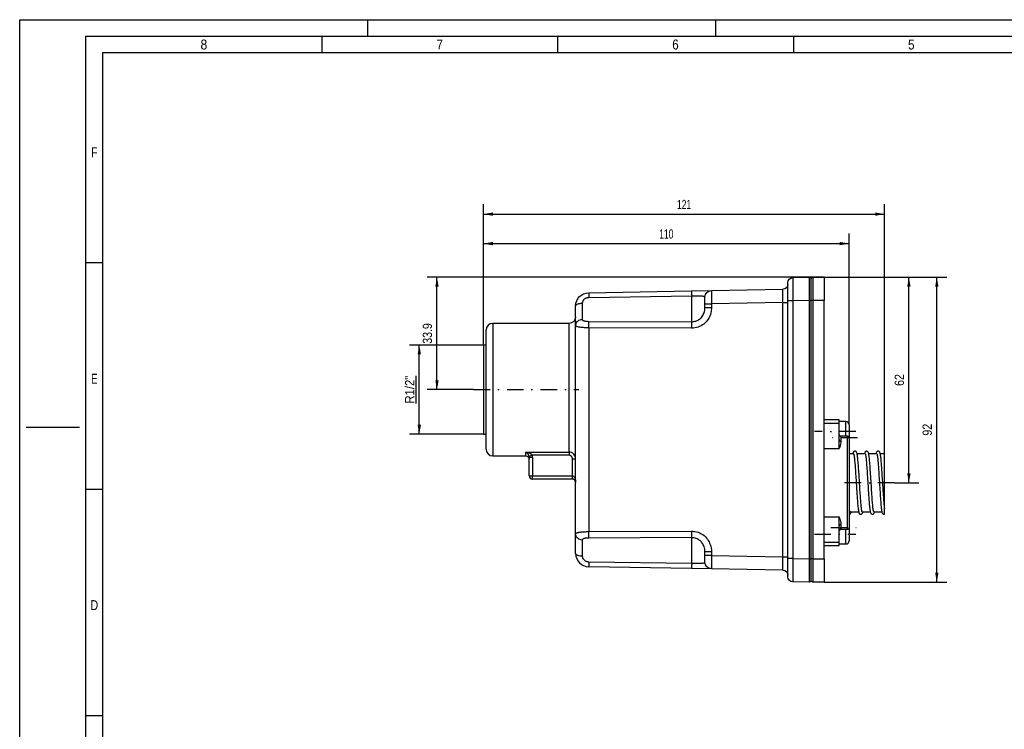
# Paper-space layout 'Blatt-1' of a CAD drawing. Header units: millimetres. Extents: x 0 to 594, y 0 to 420.
# Tile 2 of 9: x 0 to 297, y 206 to 420. Entities that reach past the tile are written whole.
import ezdxf
from ezdxf.enums import TextEntityAlignment as Align

# ---------------------------------------------------------------- set-up
doc = ezdxf.new("R2010")
doc.units = ezdxf.units.MM
doc.linetypes.add('DIVIDE', pattern=[10, 5, -2.5, 0, -2.5])
doc.layers.add('LAYER0', color=7, linetype='Continuous')
doc.styles.add('VERO0-osifont', font='osifont-2014-11-14.ttf')
doc.dimstyles.new('Vero Software', dxfattribs={"dimtxt": 2.8, "dimasz": 2.835641, "dimexe": 1.25, "dimexo": 3, "dimgap": 1.5, "dimtad": 1, "dimdsep": 46, "dimtxsty": 'VERO0-osifont', "dimblk1": 'ArrowheadClosed', "dimblk2": 'ArrowheadClosed', "dimsah": 1, "dimcen": 0, "dimclrt": 7, "dimaunit": 1, "dimadec": 3, "dimazin": 2, "dimtfac": 0.8, "dimtdec": 3, "dimtmove": 0, "dimatfit": 3, "dimfxl": 1, "dimtolj": 1, "dimarcsym": 0})

# ---------------------------------------------------------------- blocks, each defined once
blk = doc.blocks.new('ArrowheadClosed')
at = {"color": 0}
blk.add_solid([(0, 0), (-1, 0.18), (-1, -0.18)], dxfattribs=at)
blk = doc.blocks.new('*D18')
at = {"layer": 'LAYER0', "color": 56, "linetype": 'Continuous'}
for p, q in [((139.9, 321.79), (139.9, 355.41)), ((250.2, 297.74), (250.2, 355.41)), ((139.9, 352.41), (250.2, 352.41))]:
    blk.add_line(p, q, dxfattribs=at)
at = {"layer": 'LAYER0', "color": 56, "linetype": 'Continuous', "extrusion": (0, 0, -1), "xscale": 2.83564090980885, "yscale": 2.83564090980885, "zscale": 2.83564090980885}
blk.add_blockref('ArrowheadClosed', (-139.9, 352.41), dxfattribs=at)
at = {"layer": 'LAYER0', "color": 56, "linetype": 'Continuous', "xscale": 2.83564090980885, "yscale": 2.83564090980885, "zscale": 2.83564090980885}
blk.add_blockref('ArrowheadClosed', (250.2, 352.41), dxfattribs=at)
at = {"layer": 'LAYER0', "color": 7, "linetype": 'Continuous', "style": 'VERO0-osifont', "width": 0.979381}
blk.add_text('110', height=2.8, dxfattribs=at).set_placement((192.91, 353.91), (197.19, 353.91), align=Align.FIT)
blk = doc.blocks.new('*D19')
at = {"layer": 'LAYER0', "color": 56, "linetype": 'Continuous'}
for p, q in [((242.7, 342.24), (122.87, 342.24)), ((125.87, 308.34), (125.87, 342.24)), ((136.9, 308.34), (122.87, 308.34))]:
    blk.add_line(p, q, dxfattribs=at)
at = {"layer": 'LAYER0', "color": 56, "linetype": 'Continuous', "xscale": 2.83564090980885, "yscale": 2.83564090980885, "zscale": 2.83564090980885, "rotation": 90}
blk.add_blockref('ArrowheadClosed', (125.87, 342.24), dxfattribs=at)
at = {"layer": 'LAYER0', "color": 56, "linetype": 'Continuous', "extrusion": (0, 0, -1), "xscale": 2.83564090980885, "yscale": 2.83564090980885, "zscale": 2.83564090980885, "rotation": 270}
blk.add_blockref('ArrowheadClosed', (-125.87, 308.34), dxfattribs=at)
at = {"layer": 'LAYER0', "color": 230, "linetype": 'Continuous', "style": 'VERO0-osifont', "width": 0.978656}
blk.add_text('33.9', height=2.8, rotation=90, dxfattribs=at).set_placement((124.37, 322.19), (124.37, 328.38), align=Align.FIT)
blk = doc.blocks.new('*D20')
at = {"layer": 'LAYER0', "color": 56, "linetype": 'Continuous'}
for p, q in [((242.7, 342.24), (279.64, 342.24)), ((276.64, 250.24), (276.64, 342.24)), ((242.7, 250.24), (279.64, 250.24))]:
    blk.add_line(p, q, dxfattribs=at)
at = {"layer": 'LAYER0', "color": 56, "linetype": 'Continuous', "xscale": 2.83564090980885, "yscale": 2.83564090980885, "zscale": 2.83564090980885, "rotation": 90}
blk.add_blockref('ArrowheadClosed', (276.64, 342.24), dxfattribs=at)
at = {"layer": 'LAYER0', "color": 56, "linetype": 'Continuous', "extrusion": (0, 0, -1), "xscale": 2.83564090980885, "yscale": 2.83564090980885, "zscale": 2.83564090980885, "rotation": 270}
blk.add_blockref('ArrowheadClosed', (-276.64, 250.24), dxfattribs=at)
at = {"layer": 'LAYER0', "color": 230, "linetype": 'Continuous', "style": 'VERO0-osifont', "width": 0.980556}
blk.add_text('92', height=2.8, rotation=90, dxfattribs=at).set_placement((275.14, 294.43), (275.14, 298.04), align=Align.FIT)
blk = doc.blocks.new('*D21')
at = {"layer": 'LAYER0', "color": 56, "linetype": 'Continuous'}
for p, q in [((242.7, 342.24), (271.22, 342.24)), ((268.22, 280.24), (268.22, 342.24)), ((263.9, 280.24), (271.22, 280.24))]:
    blk.add_line(p, q, dxfattribs=at)
at = {"layer": 'LAYER0', "color": 56, "linetype": 'Continuous', "xscale": 2.83564090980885, "yscale": 2.83564090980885, "zscale": 2.83564090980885, "rotation": 90}
blk.add_blockref('ArrowheadClosed', (268.22, 342.24), dxfattribs=at)
at = {"layer": 'LAYER0', "color": 56, "linetype": 'Continuous', "extrusion": (0, 0, -1), "xscale": 2.83564090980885, "yscale": 2.83564090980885, "zscale": 2.83564090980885, "rotation": 270}
blk.add_blockref('ArrowheadClosed', (-268.22, 280.24), dxfattribs=at)
at = {"layer": 'LAYER0', "color": 230, "linetype": 'Continuous', "style": 'VERO0-osifont', "width": 0.978027}
blk.add_text('62', height=2.8, rotation=90, dxfattribs=at).set_placement((266.72, 309.45), (266.72, 313.02), align=Align.FIT)
blk = doc.blocks.new('*D23')
at = {"layer": 'LAYER0', "color": 56, "linetype": 'Continuous'}
for p, q in [((139.9, 321.79), (139.9, 364.31)), ((260.9, 288.99), (260.9, 364.31)), ((139.9, 361.31), (260.9, 361.31))]:
    blk.add_line(p, q, dxfattribs=at)
at = {"layer": 'LAYER0', "color": 56, "linetype": 'Continuous', "extrusion": (0, 0, -1), "xscale": 2.83564090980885, "yscale": 2.83564090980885, "zscale": 2.83564090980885}
blk.add_blockref('ArrowheadClosed', (-139.9, 361.31), dxfattribs=at)
at = {"layer": 'LAYER0', "color": 56, "linetype": 'Continuous', "xscale": 2.83564090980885, "yscale": 2.83564090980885, "zscale": 2.83564090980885}
blk.add_blockref('ArrowheadClosed', (260.9, 361.31), dxfattribs=at)
at = {"layer": 'LAYER0', "color": 7, "linetype": 'Continuous', "style": 'VERO0-osifont', "width": 0.980638}
blk.add_text('121', height=2.8, dxfattribs=at).set_placement((198.26, 362.81), (202.54, 362.81), align=Align.FIT)
blk = doc.blocks.new('*D26')
at = {"layer": 'LAYER0', "color": 56, "linetype": 'Continuous'}
for p, q in [((139.9, 321.79), (117.54, 321.79)), ((120.54, 294.89), (120.54, 321.79)), ((139.9, 294.89), (117.54, 294.89))]:
    blk.add_line(p, q, dxfattribs=at)
at = {"layer": 'LAYER0', "color": 56, "linetype": 'Continuous', "xscale": 2.83564090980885, "yscale": 2.83564090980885, "zscale": 2.83564090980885, "rotation": 90}
blk.add_blockref('ArrowheadClosed', (120.54, 321.79), dxfattribs=at)
at = {"layer": 'LAYER0', "color": 56, "linetype": 'Continuous', "extrusion": (0, 0, -1), "xscale": 2.83564090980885, "yscale": 2.83564090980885, "zscale": 2.83564090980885, "rotation": 270}
blk.add_blockref('ArrowheadClosed', (-120.54, 294.89), dxfattribs=at)
at = {"layer": 'LAYER0', "color": 7, "linetype": 'Continuous', "style": 'VERO0-osifont', "width": 0.979157}
blk.add_text('%%uR1/2"', height=2.8, rotation=90, dxfattribs=at).set_placement((119.04, 304.15), (119.04, 312.53), align=Align.FIT)
blk = doc.blocks.new('Entity set 0')
at = {"layer": 'LAYER0', "color": 252, "linetype": 'Continuous'}
for p, q in [((0, 420), (594, 420)), ((0, 0), (0, 420)), ((105, 415), (105, 420)), ((210, 415), (210, 420)), ((20, 5), (20, 415)), ((20, 415), (589, 415)), ((91.12, 415), (91.12, 410)), ((162.25, 415), (162.25, 410)), ((233.37, 415), (233.37, 410)), ((20, 346.67), (25, 346.67)), ((2, 297), (18, 297)), ((20, 278.33), (25, 278.33)), ((20, 210), (25, 210))]:
    blk.add_line(p, q, dxfattribs=at)
at = {"layer": 'LAYER0', "color": 4, "linetype": 'Continuous'}
for p, q in [((584, 410), (25, 410)), ((25, 410), (25, 10))]:
    blk.add_line(p, q, dxfattribs=at)
at = {"layer": 'LAYER0', "color": 7, "linetype": 'Continuous', "style": 'VERO0-osifont'}
for s, width, p, p2 in [('8', 0.977037, (54.54, 411), (56.59, 411)), ('7', 0.977877, (125.74, 411), (127.64, 411)), ('6', 0.975837, (196.83, 411), (198.79, 411)), ('5', 0.976716, (267.95, 411), (269.93, 411)), ('F', 0.980822, (21.52, 378.45), (23.48, 378.45)), ('E', 0.980822, (21.52, 310.12), (23.48, 310.12)), ('D', 0.979347, (21.33, 241.79), (23.67, 241.79))]:
    blk.add_text(s, height=3, dxfattribs=dict(at, width=width)).set_placement(p, p2, align=Align.FIT)
blk = doc.blocks.new('View  2')
at = {"layer": 'LAYER0', "color": 4, "linetype": 'Continuous'}
for p, q in [((233.18, 342.14), (238.19, 342.23)), ((238.7, 335.24), (238.7, 341.74)), ((239.2, 342.24), (242.7, 342.24)), ((242.7, 342.24), (242.7, 335.24)), ((208.67, 338.23), (230.23, 338.61)), ((231.7, 335.14), (231.7, 340.64)), ((171.63, 337.59), (202.67, 338.13)), ((202.67, 338.13), (208.67, 338.23)), ((206.7, 334.23), (206.7, 336.23)), ((167.7, 327.71), (167.7, 333.59)), ((206.7, 333.1), (206.7, 334.23)), ((231.7, 257.33), (231.7, 335.14)), ((238.7, 257.24), (238.7, 335.24)), ((242.7, 257.24), (242.7, 335.24)), ((165.7, 328.34), (142.7, 328.34)), ((167.7, 264.76), (167.7, 327.71)), ((140.7, 290.34), (140.7, 326.34)), ((140.7, 321.79), (139.9, 321.79)), ((139.9, 321.79), (139.9, 294.89)), ((247.2, 299.24), (242.7, 299.24)), ((247.2, 298.22), (247.2, 299.24)), ((249.2, 298.74), (247.2, 298.74)), ((247.2, 293.23), (247.2, 298.22)), ((250.2, 297.74), (250.2, 295.74)), ((139.9, 294.89), (140.7, 294.89)), ((249.7, 294.29), (247.7, 294.29)), ((250.2, 295.74), (250.2, 293.79)), ((247.2, 290.53), (247.2, 293.23)), ((250.2, 293.79), (250.2, 266.68)), ((142.7, 288.34), (152.7, 288.34)), ((251.52, 288.99), (250.2, 288.99)), ((255.02, 288.99), (252.6, 288.99)), ((258.52, 288.99), (256.1, 288.99)), ((260.9, 288.99), (259.6, 288.99)), ((260.9, 272.45), (260.9, 288.99)), ((153.7, 282.34), (153.7, 287.94)), ((166.7, 281.34), (154.7, 281.34)), ((250.4, 271.64), (250.64, 271.49)), ((250.64, 271.49), (253.06, 271.49)), ((254.14, 271.49), (256.56, 271.49)), ((257.64, 271.49), (260.06, 271.49)), ((260.92, 272.25), (260.91, 272.4)), ((247.2, 267.24), (247.2, 269.95)), ((167.7, 258.88), (167.7, 264.76)), ((247.2, 262.25), (247.2, 267.24)), ((247.7, 266.18), (249.7, 266.18)), ((250.2, 266.68), (250.2, 264.74)), ((250.2, 264.74), (250.2, 262.74)), ((247.2, 261.24), (247.2, 262.25)), ((247.2, 261.74), (249.2, 261.74)), ((206.7, 258.24), (206.7, 259.37)), ((242.7, 261.24), (247.2, 261.24)), ((206.7, 256.24), (206.7, 258.24)), ((231.7, 251.83), (231.7, 257.33)), ((238.7, 250.74), (238.7, 257.24)), ((242.7, 257.24), (242.7, 250.24)), ((202.67, 254.34), (171.63, 254.88)), ((208.67, 254.24), (202.67, 254.34)), ((230.23, 253.86), (208.67, 254.24)), ((238.19, 250.24), (233.18, 250.33)), ((242.7, 250.24), (239.2, 250.24))]:
    blk.add_line(p, q, dxfattribs=at)
at = {"layer": 'LAYER0', "color": 136, "linetype": 'Continuous'}
for p, q in [((238.19, 335.23), (238.19, 342.23)), ((239.2, 342.24), (239.2, 335.24)), ((202.7, 336.54), (171.67, 336.09)), ((202.7, 328.83), (202.7, 336.54)), ((169.7, 334.42), (169.7, 329.53)), ((206.7, 334.23), (208.67, 334.23)), ((206.7, 333.1), (208.67, 333.1)), ((230.23, 334.61), (208.67, 334.23)), ((208.67, 334.23), (208.67, 333.1)), ((230.23, 334.61), (231.7, 334.61)), ((230.23, 257.86), (230.23, 334.61)), ((233.18, 335.14), (231.7, 335.14)), ((238.19, 335.23), (233.18, 335.14)), ((233.18, 335.14), (233.18, 257.33)), ((238.19, 335.23), (238.7, 335.23)), ((238.19, 257.24), (238.19, 335.23)), ((239.2, 335.24), (238.7, 335.24)), ((242.7, 335.24), (239.2, 335.24)), ((239.2, 335.24), (239.2, 257.24)), ((142.7, 328.34), (142.7, 288.34)), ((165.7, 289.48), (165.7, 328.34)), ((171.63, 327), (171.63, 265.47)), ((202.67, 326.87), (171.63, 327)), ((171.67, 328.93), (202.7, 328.83)), ((242.7, 298.22), (247.2, 298.22)), ((249.2, 294.29), (249.2, 298.74)), ((247.7, 294.29), (247.7, 294.28)), ((247.7, 294.28), (247.7, 292.8)), ((249.7, 294.28), (247.7, 294.28)), ((249.7, 294.28), (249.7, 294.29)), ((249.7, 266.19), (249.7, 294.28)), ((152.7, 288.34), (152.7, 289.48)), ((152.7, 289.48), (165.7, 289.48)), ((153.66, 288.26), (154.62, 288.54)), ((165.7, 288.54), (154.62, 288.54)), ((165.7, 289.48), (165.7, 288.54)), ((242.7, 290.53), (247.2, 290.53)), ((153.7, 287.94), (154.7, 287.94)), ((154.7, 287.94), (154.7, 282.34)), ((166.7, 287.48), (167.7, 287.48)), ((166.7, 282.34), (166.7, 287.48)), ((153.7, 282.34), (154.7, 282.34)), ((154.7, 281.34), (154.7, 282.34)), ((154.7, 282.34), (166.7, 282.34)), ((166.7, 281.34), (166.7, 282.34)), ((250.2, 271.64), (250.4, 271.64)), ((242.7, 269.95), (247.2, 269.95)), ((247.7, 267.67), (247.7, 266.19)), ((171.63, 265.47), (202.67, 265.6)), ((247.7, 266.19), (249.7, 266.19)), ((247.7, 266.19), (247.7, 266.18)), ((249.2, 261.74), (249.2, 266.18)), ((249.7, 266.18), (249.7, 266.19)), ((169.7, 262.94), (169.7, 258.05)), ((202.7, 263.65), (171.67, 263.54)), ((202.7, 255.93), (202.7, 263.65)), ((242.7, 262.25), (247.2, 262.25)), ((208.67, 259.37), (206.7, 259.37)), ((208.67, 259.37), (208.67, 258.24)), ((171.67, 256.38), (202.7, 255.93)), ((208.67, 258.24), (206.7, 258.24)), ((208.67, 258.24), (230.23, 257.86)), ((230.23, 257.86), (231.7, 257.86)), ((233.18, 257.33), (231.7, 257.33)), ((233.18, 257.33), (238.19, 257.24)), ((238.19, 257.24), (238.7, 257.24)), ((238.19, 250.24), (238.19, 257.24)), ((239.2, 257.24), (238.7, 257.24)), ((239.2, 257.24), (239.2, 250.24)), ((239.2, 257.24), (242.7, 257.24))]:
    blk.add_line(p, q, dxfattribs=at)
at = {"layer": 'LAYER0', "color": 100, "linetype": 'DIVIDE'}
for p, q in [((136.9, 308.34), (168.7, 308.34)), ((252.2, 295.74), (239.7, 295.74)), ((252.7, 293.79), (244.7, 293.79)), ((263.9, 280.24), (247.2, 280.24)), ((239.7, 264.74), (252.2, 264.74)), ((244.7, 266.68), (252.7, 266.68))]:
    blk.add_line(p, q, dxfattribs=at)
at = {"layer": 'LAYER0', "color": 136, "linetype": 'Continuous', "flags": 128}
for points in [[(233.18, 342.14), (233.17, 342.11), (233.17, 342), (233.17, 341.84), (233.17, 341.61), (233.17, 341.31), (233.17, 340.96), (233.17, 340.55), (233.17, 340.09), (233.17, 339.58), (233.17, 339.03), (233.17, 338.44), (233.17, 337.82), (233.17, 337.17), (233.17, 336.51), (233.17, 335.83), (233.18, 335.14)], [(230.23, 334.61), (230.23, 335), (230.23, 335.39), (230.24, 335.77), (230.24, 336.14), (230.24, 336.5), (230.24, 336.83), (230.24, 337.15), (230.24, 337.44), (230.24, 337.7), (230.24, 337.94), (230.24, 338.14), (230.24, 338.31), (230.24, 338.44), (230.23, 338.53), (230.23, 338.59), (230.23, 338.61)], [(171.67, 336.09), (171.51, 336.08), (171.35, 336.06), (171.18, 336.03), (171.03, 335.99), (170.87, 335.94), (170.72, 335.88), (170.58, 335.8), (170.44, 335.71), (170.31, 335.62), (170.19, 335.51), (170.1, 335.42), (170.02, 335.32), (169.94, 335.21), (169.88, 335.11), (169.82, 334.99), (169.78, 334.88), (169.75, 334.77), (169.72, 334.65), (169.71, 334.54), (169.7, 334.42)], [(171.63, 337.59), (171.64, 337.56), (171.64, 337.47), (171.64, 337.32), (171.65, 337.12), (171.65, 336.87), (171.66, 336.59), (171.67, 336.27), (171.67, 336.09)], [(202.67, 338.13), (202.67, 338.1), (202.67, 338.01), (202.68, 337.86), (202.68, 337.66), (202.69, 337.41), (202.69, 337.13), (202.7, 336.81), (202.7, 336.54)], [(206.7, 336.23), (206.69, 336.29), (206.64, 336.35), (206.6, 336.38), (206.53, 336.41), (206.45, 336.43), (206.36, 336.45), (206.26, 336.47), (206.14, 336.49), (206.01, 336.5), (205.86, 336.52), (205.7, 336.53), (205.47, 336.54), (205.22, 336.55), (205.04, 336.55), (204.84, 336.56), (204.64, 336.56), (204.35, 336.56), (204.04, 336.56), (203.83, 336.56), (203.61, 336.56), (203.39, 336.55), (203.22, 336.55), (203.05, 336.55), (202.88, 336.55), (202.7, 336.54)], [(208.67, 338.23), (208.67, 338.21), (208.66, 338.16), (208.66, 338.06), (208.66, 337.93), (208.66, 337.76), (208.66, 337.56), (208.65, 337.33), (208.65, 337.06), (208.65, 336.77), (208.66, 336.46), (208.66, 336.12), (208.66, 335.76), (208.66, 335.39), (208.66, 335.01), (208.67, 334.63), (208.67, 334.23)], [(167.7, 333.59), (167.73, 333.73), (167.82, 333.87), (167.97, 334.01), (168.17, 334.13), (168.42, 334.23), (168.7, 334.31), (169.02, 334.37), (169.36, 334.41), (169.7, 334.42)], [(208.67, 333.1), (208.66, 332.69), (208.62, 332.28), (208.56, 331.87), (208.47, 331.47), (208.33, 330.99), (208.15, 330.52), (207.93, 330.06), (207.68, 329.62), (207.39, 329.21), (207.08, 328.84), (206.73, 328.47), (206.35, 328.14), (205.95, 327.86), (205.53, 327.6), (205.08, 327.38), (204.62, 327.19), (204.15, 327.05), (203.67, 326.95), (203.17, 326.89), (202.67, 326.87)], [(202.7, 328.83), (203.03, 328.84), (203.36, 328.88), (203.69, 328.95), (204, 329.04), (204.31, 329.17), (204.61, 329.32), (204.89, 329.49), (205.16, 329.68), (205.41, 329.9), (205.64, 330.15), (205.85, 330.41), (206.04, 330.68), (206.21, 330.98), (206.36, 331.3), (206.48, 331.62), (206.57, 331.95), (206.65, 332.33), (206.69, 332.72), (206.7, 333.1)], [(167.7, 327.71), (167.73, 328.03), (167.82, 328.33), (167.97, 328.62), (168.17, 328.88), (168.42, 329.1), (168.7, 329.28), (169.02, 329.42), (169.36, 329.5), (169.7, 329.53)], [(171.63, 327), (171.31, 327), (170.98, 327.01), (170.66, 327.01), (170.35, 327.03), (170.05, 327.04), (169.76, 327.06), (169.48, 327.09), (169.22, 327.12), (168.98, 327.15), (168.75, 327.19), (168.54, 327.23), (168.36, 327.27), (168.19, 327.32), (168.05, 327.37), (167.93, 327.43), (167.84, 327.49), (167.76, 327.56), (167.72, 327.63), (167.7, 327.71)], [(169.7, 329.53), (169.71, 329.48), (169.72, 329.43), (169.74, 329.39), (169.77, 329.34), (169.81, 329.3), (169.85, 329.26), (169.9, 329.23), (169.96, 329.19), (170.03, 329.16), (170.13, 329.12), (170.23, 329.09), (170.34, 329.06), (170.46, 329.03), (170.6, 329.01), (170.73, 328.99), (170.88, 328.97), (171.03, 328.96), (171.18, 328.95), (171.34, 328.94), (171.51, 328.93), (171.67, 328.93)], [(171.63, 327), (171.64, 327.34), (171.64, 327.68), (171.64, 328), (171.65, 328.28), (171.65, 328.53), (171.66, 328.73), (171.67, 328.88), (171.67, 328.93)], [(202.7, 328.83), (202.7, 328.72), (202.69, 328.57), (202.69, 328.36), (202.68, 328.1), (202.68, 327.81), (202.67, 327.49), (202.67, 327.15), (202.67, 326.87)], [(247.2, 294.76), (247.21, 294.68), (247.23, 294.59), (247.27, 294.52), (247.32, 294.45), (247.38, 294.39), (247.45, 294.34), (247.53, 294.31), (247.62, 294.28), (247.7, 294.28)], [(249.7, 294.28), (249.79, 294.27), (249.87, 294.25), (249.95, 294.21), (250.02, 294.16), (250.09, 294.1), (250.14, 294.03), (250.17, 293.96), (250.2, 293.88), (250.2, 293.79)], [(247.2, 293.23), (247.21, 293.16), (247.23, 293.08), (247.27, 293.01), (247.32, 292.95), (247.38, 292.9), (247.45, 292.86), (247.53, 292.82), (247.62, 292.8), (247.7, 292.8)], [(247.7, 292.8), (247.69, 292.54), (247.65, 292.27), (247.56, 291.88), (247.46, 291.46), (247.34, 291.01), (247.21, 290.54), (247.2, 290.53)], [(153.66, 288.26), (153.64, 288.31), (153.62, 288.37), (153.6, 288.43), (153.58, 288.48), (153.56, 288.53), (153.53, 288.58), (153.47, 288.69), (153.41, 288.78), (153.35, 288.87), (153.28, 288.95), (153.15, 289.1), (153.01, 289.24), (152.88, 289.35), (152.71, 289.48), (152.7, 289.48)], [(152.7, 289.48), (152.71, 289.48), (153.05, 289.41), (153.32, 289.34), (153.6, 289.25), (153.86, 289.13), (153.99, 289.07), (154.12, 289), (154.24, 288.92), (154.35, 288.83), (154.41, 288.79), (154.45, 288.74), (154.5, 288.7), (154.54, 288.64), (154.58, 288.59), (154.62, 288.54)], [(166.7, 287.48), (166.7, 287.58), (166.69, 287.67), (166.67, 287.77), (166.64, 287.85), (166.61, 287.93), (166.57, 288.01), (166.52, 288.08), (166.48, 288.15), (166.42, 288.21), (166.36, 288.27), (166.3, 288.33), (166.24, 288.37), (166.17, 288.42), (166.1, 288.45), (166.02, 288.48), (165.94, 288.51), (165.86, 288.52), (165.78, 288.53), (165.7, 288.54)], [(166.7, 282.34), (166.92, 282.29), (167.11, 282.16), (167.26, 281.99), (167.38, 281.8), (167.47, 281.62), (167.53, 281.45), (167.58, 281.29), (167.62, 281.15), (167.64, 281.02), (167.66, 280.91), (167.68, 280.8), (167.69, 280.7), (167.69, 280.6), (167.7, 280.51), (167.7, 280.42), (167.7, 280.34)], [(247.2, 269.95), (247.21, 269.93), (247.33, 269.46), (247.46, 269.02), (247.56, 268.6), (247.65, 268.2), (247.69, 267.93), (247.7, 267.67)], [(247.7, 267.67), (247.62, 267.67), (247.53, 267.65), (247.45, 267.61), (247.38, 267.57), (247.32, 267.52), (247.27, 267.46), (247.23, 267.39), (247.21, 267.31), (247.2, 267.24)], [(167.7, 264.76), (167.72, 264.84), (167.76, 264.91), (167.81, 264.96), (167.87, 265), (167.94, 265.05), (168.03, 265.09), (168.13, 265.13), (168.24, 265.17), (168.37, 265.2), (168.52, 265.24), (168.67, 265.27), (168.9, 265.31), (169.16, 265.35), (169.34, 265.37), (169.54, 265.39), (169.74, 265.4), (170.03, 265.42), (170.33, 265.44), (170.66, 265.46), (170.99, 265.47), (171.31, 265.47), (171.63, 265.47)], [(169.7, 262.94), (169.36, 262.97), (169.02, 263.05), (168.7, 263.19), (168.42, 263.37), (168.17, 263.59), (167.97, 263.85), (167.82, 264.14), (167.73, 264.44), (167.7, 264.76)], [(171.67, 263.54), (171.66, 263.66), (171.66, 263.83), (171.65, 264.05), (171.65, 264.32), (171.64, 264.62), (171.64, 264.94), (171.63, 265.29), (171.63, 265.47)], [(202.67, 265.6), (203.01, 265.59), (203.35, 265.56), (203.69, 265.52), (204.18, 265.41), (204.66, 265.26), (205.13, 265.07), (205.58, 264.84), (206.02, 264.57), (206.43, 264.26), (206.82, 263.91), (207.17, 263.53), (207.45, 263.18), (207.7, 262.81), (207.93, 262.42), (208.12, 262.02), (208.29, 261.6), (208.46, 261.06), (208.57, 260.5), (208.65, 259.94), (208.67, 259.37)], [(202.67, 265.6), (202.67, 265.25), (202.67, 264.92), (202.68, 264.6), (202.68, 264.32), (202.69, 264.07), (202.69, 263.87), (202.7, 263.72), (202.7, 263.65)], [(247.7, 266.19), (247.62, 266.19), (247.53, 266.17), (247.45, 266.13), (247.38, 266.08), (247.32, 266.02), (247.27, 265.95), (247.23, 265.88), (247.21, 265.79), (247.2, 265.71)], [(249.7, 266.19), (249.79, 266.2), (249.87, 266.22), (249.95, 266.26), (250.02, 266.31), (250.09, 266.37), (250.14, 266.44), (250.17, 266.51), (250.2, 266.59), (250.2, 266.68)], [(171.67, 263.54), (171.51, 263.54), (171.35, 263.53), (171.18, 263.52), (171.03, 263.51), (170.87, 263.5), (170.72, 263.48), (170.58, 263.46), (170.44, 263.43), (170.31, 263.4), (170.19, 263.37), (170.1, 263.34), (170.02, 263.3), (169.94, 263.27), (169.88, 263.23), (169.82, 263.18), (169.78, 263.14), (169.75, 263.09), (169.72, 263.05), (169.71, 263), (169.7, 262.94)], [(206.7, 259.37), (206.69, 259.77), (206.64, 260.16), (206.56, 260.55), (206.45, 260.94), (206.34, 261.22), (206.21, 261.49), (206.06, 261.76), (205.89, 262.01), (205.7, 262.25), (205.52, 262.46), (205.32, 262.65), (205.1, 262.83), (204.88, 262.99), (204.64, 263.14), (204.35, 263.29), (204.03, 263.42), (203.71, 263.52), (203.39, 263.59), (203.16, 263.62), (202.93, 263.64), (202.7, 263.65)], [(169.7, 258.05), (169.36, 258.06), (169.02, 258.1), (168.7, 258.16), (168.42, 258.24), (168.17, 258.35), (167.97, 258.46), (167.82, 258.6), (167.73, 258.74), (167.7, 258.88)], [(169.7, 258.05), (169.71, 257.94), (169.72, 257.83), (169.74, 257.73), (169.77, 257.62), (169.81, 257.52), (169.85, 257.42), (169.9, 257.32), (169.96, 257.22), (170.03, 257.13), (170.13, 257.02), (170.23, 256.92), (170.34, 256.83), (170.46, 256.74), (170.6, 256.66), (170.73, 256.59), (170.88, 256.53), (171.03, 256.48), (171.18, 256.44), (171.34, 256.41), (171.51, 256.39), (171.67, 256.38)], [(171.67, 256.38), (171.66, 256.05), (171.66, 255.75), (171.65, 255.48), (171.65, 255.25), (171.64, 255.08), (171.64, 254.96), (171.63, 254.89), (171.63, 254.88)], [(202.7, 255.93), (202.7, 255.59), (202.69, 255.28), (202.69, 255.01), (202.68, 254.77), (202.68, 254.58), (202.67, 254.44), (202.67, 254.36), (202.67, 254.34)], [(202.7, 255.93), (203.03, 255.92), (203.35, 255.92), (203.68, 255.91), (204, 255.91), (204.31, 255.91), (204.6, 255.91), (204.88, 255.92), (205.16, 255.92), (205.4, 255.93), (205.63, 255.94), (205.85, 255.95), (206.04, 255.97), (206.21, 255.99), (206.35, 256.02), (206.48, 256.05), (206.57, 256.08), (206.63, 256.11), (206.67, 256.15), (206.7, 256.19), (206.7, 256.24)], [(208.67, 258.24), (208.67, 257.84), (208.66, 257.46), (208.66, 257.08), (208.66, 256.71), (208.66, 256.35), (208.66, 256.02), (208.65, 255.7), (208.65, 255.41), (208.65, 255.15), (208.66, 254.91), (208.66, 254.71), (208.66, 254.54), (208.66, 254.41), (208.66, 254.31), (208.67, 254.26), (208.67, 254.24)], [(230.23, 253.86), (230.23, 253.88), (230.23, 253.94), (230.24, 254.03), (230.24, 254.17), (230.24, 254.33), (230.24, 254.53), (230.24, 254.77), (230.24, 255.03), (230.24, 255.32), (230.24, 255.64), (230.24, 255.98), (230.24, 256.33), (230.24, 256.7), (230.23, 257.08), (230.23, 257.47), (230.23, 257.86)], [(233.18, 257.33), (233.17, 256.64), (233.17, 255.97), (233.17, 255.3), (233.17, 254.65), (233.17, 254.03), (233.17, 253.44), (233.17, 252.89), (233.17, 252.38), (233.17, 251.92), (233.17, 251.51), (233.17, 251.16), (233.17, 250.86), (233.17, 250.63), (233.17, 250.47), (233.17, 250.37), (233.18, 250.33)]]:
    blk.add_lwpolyline(points, dxfattribs=at)
at = {"layer": 'LAYER0', "color": 4, "linetype": 'Continuous', "flags": 128}
for points in [[(254.05, 271.59), (254.05, 271.59), (254.05, 271.61), (254.04, 271.68), (254.01, 271.82), (253.98, 271.98), (253.95, 272.2), (253.92, 272.44), (253.89, 272.69), (253.85, 272.99), (253.82, 273.35), (253.78, 273.7), (253.75, 274.11), (253.71, 274.57), (253.68, 274.96), (253.65, 275.38), (253.61, 275.83), (253.58, 276.32), (253.54, 276.85), (253.51, 277.41), (253.47, 278), (253.43, 278.63), (253.39, 279.27), (253.35, 279.9), (253.31, 280.52), (253.27, 281.12), (253.24, 281.69), (253.2, 282.24), (253.17, 282.77), (253.14, 283.27), (253.1, 283.9), (253.06, 284.48), (253.02, 285.01), (252.98, 285.58), (252.94, 286.09), (252.9, 286.54), (252.86, 286.93), (252.83, 287.31), (252.79, 287.66), (252.75, 287.98), (252.72, 288.28), (252.68, 288.55), (252.63, 288.84), (252.58, 289.07), (252.51, 289.28), (252.45, 289.42), (252.41, 289.49), (252.37, 289.54), (252.36, 289.56), (252.35, 289.57), (252.34, 289.58), (252.33, 289.58), (252.32, 289.59), (252.31, 289.6), (252.3, 289.61), (252.27, 289.63), (252.25, 289.65), (252.21, 289.67), (252.18, 289.69), (252.13, 289.7), (252.08, 289.72), (252.02, 289.73), (251.99, 289.73), (251.96, 289.73), (251.95, 289.73), (251.94, 289.73), (251.93, 289.73), (251.92, 289.73), (251.92, 289.73), (251.91, 289.73), (251.9, 289.73), (251.9, 289.73), (251.89, 289.73), (251.89, 289.73), (251.88, 289.73), (251.87, 289.73), (251.87, 289.73), (251.86, 289.73), (251.86, 289.73), (251.85, 289.72), (251.85, 289.72), (251.84, 289.72), (251.84, 289.72), (251.83, 289.72), (251.83, 289.72), (251.82, 289.72), (251.81, 289.71), (251.8, 289.71), (251.8, 289.71), (251.77, 289.7), (251.75, 289.69), (251.72, 289.67), (251.7, 289.66), (251.7, 289.65), (251.69, 289.65), (251.68, 289.64), (251.68, 289.64), (251.67, 289.63), (251.66, 289.63), (251.66, 289.62), (251.65, 289.62), (251.65, 289.62), (251.65, 289.61), (251.64, 289.61), (251.64, 289.61), (251.64, 289.6), (251.64, 289.6), (251.63, 289.6), (251.63, 289.6), (251.63, 289.6), (251.63, 289.59), (251.62, 289.59), (251.62, 289.59), (251.62, 289.59), (251.62, 289.58), (251.61, 289.58), (251.61, 289.58), (251.61, 289.58), (251.6, 289.57), (251.6, 289.57), (251.6, 289.57), (251.6, 289.57), (251.59, 289.56), (251.59, 289.56), (251.59, 289.56), (251.58, 289.55), (251.58, 289.55), (251.58, 289.55), (251.57, 289.54), (251.57, 289.54), (251.56, 289.53), (251.55, 289.53), (251.55, 289.53), (251.54, 289.52), (251.54, 289.52), (251.51, 289.5), (251.48, 289.47), (251.45, 289.41), (251.41, 289.32), (251.37, 289.19), (251.32, 289.02), (251.31, 288.99)], [(251.63, 288.81), (251.59, 288.92), (251.54, 288.98), (251.52, 288.99)], [(251.63, 288.81), (251.63, 288.79), (251.63, 288.74), (251.64, 288.69), (251.65, 288.63), (251.66, 288.56), (251.67, 288.5), (251.68, 288.43), (251.72, 288.19), (251.75, 287.92), (251.79, 287.63), (251.83, 287.26), (251.86, 286.88), (251.9, 286.48), (251.94, 286.04), (251.98, 285.54), (252.01, 285.08), (252.05, 284.58), (252.08, 284.04), (252.12, 283.46), (252.16, 282.84), (252.21, 282.17), (252.24, 281.65), (252.27, 281.11), (252.31, 280.55), (252.34, 279.98), (252.38, 279.39), (252.42, 278.8), (252.45, 278.23), (252.49, 277.69), (252.52, 277.18), (252.55, 276.69), (252.58, 276.24), (252.61, 275.82), (252.65, 275.31), (252.68, 274.85), (252.72, 274.44), (252.76, 273.91), (252.8, 273.47), (252.84, 273.07), (252.88, 272.65), (252.92, 272.32), (252.97, 272.01), (253.02, 271.7), (253.08, 271.41), (253.15, 271.17), (253.2, 271.06), (253.24, 270.99), (253.26, 270.96), (253.28, 270.93), (253.3, 270.91), (253.32, 270.9), (253.33, 270.88), (253.34, 270.87), (253.36, 270.86), (253.38, 270.85), (253.4, 270.83), (253.43, 270.81), (253.46, 270.79), (253.5, 270.78), (253.54, 270.76), (253.59, 270.75), (253.63, 270.74), (253.68, 270.74), (253.72, 270.74), (253.75, 270.74), (253.8, 270.74), (253.85, 270.76), (253.92, 270.78), (253.99, 270.82), (254.05, 270.86), (254.19, 271.03), (254.25, 271.15), (254.29, 271.28), (254.33, 271.42), (254.35, 271.48)], [(257.53, 271.65), (257.53, 271.66), (257.53, 271.7), (257.52, 271.76), (257.51, 271.84), (257.49, 271.93), (257.47, 272.04), (257.45, 272.2), (257.42, 272.39), (257.39, 272.62), (257.36, 272.89), (257.33, 273.2), (257.3, 273.55), (257.26, 273.95), (257.22, 274.4), (257.18, 274.9), (257.14, 275.44), (257.1, 276.04), (257.06, 276.66), (257.01, 277.31), (256.97, 277.97), (256.93, 278.65), (256.89, 279.34), (256.84, 280.03), (256.8, 280.73), (256.76, 281.43), (256.71, 282.11), (256.67, 282.79), (256.63, 283.46), (256.58, 284.1), (256.54, 284.73), (256.49, 285.33), (256.45, 285.89), (256.41, 286.41), (256.37, 286.87), (256.33, 287.28), (256.29, 287.64), (256.25, 288.01), (256.21, 288.33), (256.17, 288.58), (256.14, 288.8), (256.1, 288.97), (256.06, 289.14), (256.01, 289.29), (255.95, 289.42), (255.83, 289.58), (255.78, 289.62), (255.72, 289.66), (255.66, 289.69), (255.58, 289.72), (255.54, 289.73), (255.48, 289.73), (255.43, 289.73), (255.37, 289.73), (255.3, 289.71), (255.23, 289.68), (255.17, 289.65), (255.07, 289.57), (255.01, 289.5), (254.96, 289.43), (254.92, 289.36), (254.89, 289.28), (254.82, 289.04), (254.81, 288.99)], [(255.11, 288.87), (255.07, 288.95), (255.02, 288.99), (255.02, 288.99)], [(255.11, 288.87), (255.11, 288.86), (255.11, 288.82), (255.13, 288.76), (255.15, 288.67), (255.17, 288.55), (255.2, 288.37), (255.23, 288.16), (255.26, 287.9), (255.29, 287.61), (255.33, 287.28), (255.36, 286.91), (255.4, 286.5), (255.44, 286.05), (255.47, 285.56), (255.51, 285.02), (255.56, 284.46), (255.6, 283.87), (255.64, 283.26), (255.68, 282.62), (255.72, 281.97), (255.76, 281.3), (255.8, 280.62), (255.85, 279.93), (255.89, 279.24), (255.93, 278.55), (255.98, 277.86), (256.02, 277.18), (256.06, 276.52), (256.11, 275.88), (256.14, 275.41), (256.17, 274.98), (256.2, 274.59), (256.23, 274.24), (256.26, 273.93), (256.28, 273.65), (256.31, 273.4), (256.33, 273.18), (256.36, 272.82), (256.39, 272.56), (256.42, 272.34), (256.46, 272.06), (256.49, 271.86), (256.53, 271.65), (256.57, 271.44), (256.62, 271.25), (256.7, 271.07), (256.75, 270.98), (256.82, 270.9), (256.9, 270.83), (256.93, 270.81), (256.96, 270.8), (257, 270.78), (257.03, 270.76), (257.07, 270.75), (257.11, 270.75), (257.14, 270.74), (257.19, 270.74), (257.23, 270.74), (257.27, 270.74), (257.31, 270.75), (257.37, 270.76), (257.42, 270.78), (257.46, 270.8), (257.5, 270.82), (257.54, 270.86), (257.58, 270.89), (257.62, 270.93), (257.66, 270.98), (257.69, 271.03), (257.72, 271.08), (257.75, 271.14), (257.81, 271.35), (257.85, 271.48)], [(260.91, 272.4), (260.89, 272.56), (260.87, 272.78), (260.85, 273.01), (260.83, 273.23), (260.81, 273.46), (260.79, 273.68), (260.75, 274.08), (260.72, 274.48), (260.68, 274.92), (260.65, 275.4), (260.61, 275.92), (260.57, 276.48), (260.53, 277.08), (260.49, 277.71), (260.45, 278.37), (260.41, 278.89), (260.38, 279.43), (260.35, 279.98), (260.31, 280.54), (260.27, 281.12), (260.24, 281.7), (260.2, 282.29), (260.16, 282.87), (260.13, 283.44), (260.09, 283.96), (260.06, 284.45), (260.03, 284.9), (259.99, 285.37), (259.96, 285.79), (259.93, 286.16), (259.9, 286.5), (259.88, 286.8), (259.85, 287.06), (259.83, 287.28), (259.81, 287.53), (259.77, 287.82), (259.73, 288.14), (259.69, 288.48), (259.64, 288.76), (259.6, 288.97), (259.55, 289.18), (259.5, 289.31), (259.48, 289.37), (259.46, 289.41), (259.43, 289.46), (259.39, 289.51), (259.35, 289.56), (259.33, 289.58), (259.31, 289.6), (259.3, 289.61), (259.29, 289.61), (259.28, 289.62), (259.27, 289.63), (259.26, 289.64), (259.24, 289.65), (259.22, 289.66), (259.19, 289.68), (259.16, 289.69), (259.12, 289.71), (259.08, 289.72), (259.04, 289.73), (259, 289.73), (258.94, 289.73), (258.9, 289.73), (258.85, 289.72), (258.8, 289.71), (258.76, 289.7), (258.73, 289.69), (258.71, 289.67), (258.68, 289.66), (258.65, 289.64), (258.63, 289.63), (258.6, 289.61), (258.58, 289.59), (258.53, 289.54), (258.49, 289.48), (258.45, 289.41), (258.37, 289.22), (258.31, 288.99)], [(258.62, 288.84), (258.6, 288.89), (258.55, 288.97), (258.52, 288.99)], [(258.62, 288.84), (258.62, 288.82), (258.63, 288.77), (258.65, 288.7), (258.66, 288.6), (258.68, 288.47), (258.71, 288.32), (258.73, 288.14), (258.77, 287.85), (258.8, 287.51), (258.84, 287.12), (258.87, 286.78), (258.91, 286.41), (258.94, 286.01), (258.97, 285.58), (259.01, 285.11), (259.04, 284.61), (259.08, 284.08), (259.12, 283.51), (259.16, 282.92), (259.2, 282.32), (259.24, 281.71), (259.27, 281.11), (259.31, 280.52), (259.35, 279.94), (259.38, 279.37), (259.42, 278.81), (259.46, 278.09), (259.51, 277.4), (259.55, 276.75), (259.59, 276.14), (259.63, 275.56), (259.67, 275.03), (259.72, 274.44), (259.76, 273.91), (259.8, 273.44), (259.85, 272.99), (259.89, 272.59), (259.94, 272.22), (259.98, 271.89), (260.03, 271.61), (260.08, 271.38), (260.14, 271.18), (260.18, 271.1), (260.22, 271.02), (260.28, 270.95), (260.34, 270.88), (260.41, 270.83), (260.48, 270.8), (260.5, 270.79)], [(250.4, 271.64), (250.44, 271.61), (250.49, 271.57), (250.53, 271.53), (250.58, 271.47), (250.61, 271.42), (250.63, 271.36), (250.64, 271.31), (250.65, 271.26), (250.66, 271.21), (250.66, 271.17), (250.65, 271.13), (250.64, 271.08), (250.63, 271.04), (250.62, 271.01), (250.6, 270.97), (250.58, 270.94), (250.55, 270.9), (250.53, 270.88), (250.5, 270.85), (250.48, 270.84), (250.46, 270.82), (250.44, 270.81), (250.42, 270.79), (250.41, 270.79)], [(250.41, 270.79), (250.52, 270.84), (250.58, 270.89), (250.64, 270.96), (250.69, 271.03), (250.73, 271.11), (250.76, 271.18), (250.82, 271.37), (250.85, 271.48)], [(254.05, 271.58), (254.07, 271.54), (254.12, 271.49), (254.14, 271.49)], [(257.53, 271.64), (257.56, 271.58), (257.6, 271.5), (257.64, 271.49)], [(260.9, 270.77), (260.9, 270.78), (260.9, 270.81), (260.9, 270.86), (260.9, 270.99), (260.9, 271.16), (260.9, 271.32), (260.9, 271.5), (260.9, 271.71), (260.9, 271.87), (260.9, 272.05), (260.9, 272.14), (260.9, 272.25), (260.9, 272.33), (260.9, 272.37), (260.9, 272.39), (260.9, 272.42), (260.9, 272.44), (260.9, 272.46), (260.9, 272.47), (260.9, 272.48), (260.9, 272.48), (260.9, 272.49), (260.9, 272.49), (260.9, 272.5), (260.9, 272.5), (260.9, 272.51), (260.9, 272.51), (260.9, 272.51), (260.9, 272.51), (260.9, 272.52), (260.9, 272.52), (260.9, 272.52), (260.9, 272.52), (260.9, 272.53), (260.9, 272.53), (260.9, 272.53), (260.9, 272.53), (260.9, 272.53), (260.9, 272.53), (260.9, 272.53), (260.9, 272.54), (260.9, 272.54), (260.9, 272.54), (260.9, 272.54), (260.9, 272.54), (260.9, 272.54), (260.9, 272.54), (260.9, 272.53), (260.9, 272.51), (260.9, 272.4)]]:
    blk.add_lwpolyline(points, dxfattribs=at)
at = {"layer": 'LAYER0', "color": 4, "linetype": 'Continuous', "extrusion": (0, 0, -1)}
for centre, radius, start, end in [((-233.2, 340.64), 1.5, 0, 89), ((-230.2, 340.11), 1.5, 180, 269), ((-171.7, 333.59), 4, 0.0013, 88.9959), ((-208.7, 336.23), 2, 0, 89), ((-165.7, 330.34), 2, 180, 270), ((-247.7, 294.79), 0.5, 270, 0), ((-152.7, 287.34), 1, 90, 180), ((-247.7, 265.68), 0.5, 0, 90), ((-208.7, 256.24), 2, 271, 0), ((-230.2, 252.36), 1.5, 91, 180), ((-233.2, 251.83), 1.5, 271, 0), ((-239.2, 250.74), 0.5, 270, 0)]:
    blk.add_arc(centre, radius, start, end, dxfattribs=at)
at = {"layer": 'LAYER0', "color": 4, "linetype": 'Continuous'}
for centre, radius, start, end in [((238.2, 341.73), 0.5, 0, 91), ((239.2, 341.74), 0.5, 90, 180), ((142.7, 326.34), 2, 90, 180), ((249.2, 297.74), 1, 0, 90), ((249.7, 293.79), 0.5, 0, 90), ((142.7, 290.34), 2, 180, 270), ((154.7, 282.34), 1, 180, 270), ((166.7, 280.34), 1, 0, 90), ((250.19, 271.22), 0.485, 272.0051, 297.507), ((260.72, 271.23), 0.496, 243.199, 291.5364), ((249.7, 266.68), 0.5, 270, 0), ((249.2, 262.74), 1, 270, 0), ((171.7, 258.88), 4, 180.0027, 268.9984), ((238.2, 250.74), 0.5, 269, 0)]:
    blk.add_arc(centre, radius, start, end, dxfattribs=at)
at = {"layer": 'LAYER0', "color": 136, "linetype": 'Continuous', "extrusion": (0, 0, -1)}
blk.add_arc((-152.52, 287.94), 1.19, 164.5584, 179.9965, dxfattribs=at)
at = {"layer": 'LAYER0', "color": 136, "linetype": 'Continuous'}
for centre, radius, start, end in [((152.58, 287.94), 2.12, 359.9997, 16.3452), ((165.7, 287.48), 2, 359.9825, 89.9951)]:
    blk.add_arc(centre, radius, start, end, dxfattribs=at)

psp = doc.layouts.new('Blatt-1')

# ---------------------------------------------------------------- block references
at = {"layer": 'LAYER0', "color": 4, "linetype": 'Continuous'}
for name in ['Entity set 0', 'View  2']:
    psp.add_blockref(name, (0, 0), dxfattribs=at)

# ---------------------------------------------------------------- dimensions: what is measured, and where the dimension line sits
at = {"layer": 'LAYER0', "color": 56, "linetype": 'Continuous'}
for base, p1, p2, override, picture, middle in [((193.221, 361.305), (139.904, 321.785), (260.904, 288.985), {"dimasz": 2.835641, "dimdsep": 46, "dimtxsty": 'VERO0-osifont'}, '*D23', (204.043, 362.805)), ((200.794, 352.408), (250.204, 297.735), (139.904, 321.785), {"dimasz": 2.835641, "dimdec": 0, "dimdsep": 46, "dimtxsty": 'VERO0-osifont'}, '*D18', (198.693, 353.908))]:
    dim = psp.add_linear_dim(base=base, p1=p1, p2=p2, dimstyle='Vero Software', override=override, dxfattribs=at)
    dim.commit()
    dim.dimension.update_dxf_attribs({"geometry": picture, "text_midpoint": middle})
for base, p1, p2, picture, middle in [((125.868, 320.446), (242.704, 342.235), (136.904, 308.335), '*D19', (124.368, 329.881)), ((276.641, 274.576), (242.704, 342.235), (242.704, 250.235), '*D20', (275.141, 299.54)), ((268.223, 301.14), (263.904, 280.235), (242.704, 342.235), '*D21', (266.723, 314.52))]:
    dim = psp.add_linear_dim(base=base, p1=p1, p2=p2, angle=90, dimstyle='Vero Software', override={"dimasz": 2.835641, "dimdsep": 46, "dimtxsty": 'VERO0-osifont', "dimclrt": 230}, dxfattribs=at)
    dim.commit()
    dim.dimension.update_dxf_attribs({"geometry": picture, "text_midpoint": middle})
dim = psp.add_linear_dim(base=(120.536, 300.923), p1=(139.904, 294.885), p2=(139.904, 321.785), angle=90, text='%%u R1/2"', dimstyle='Vero Software', override={"dimasz": 2.835641, "dimdsep": 46, "dimtxsty": 'VERO0-osifont'}, dxfattribs=at)
dim.commit()
dim.dimension.update_dxf_attribs({"geometry": '*D26', "text_midpoint": (119.036, 314.025)})

doc.saveas('drawing.dxf')
